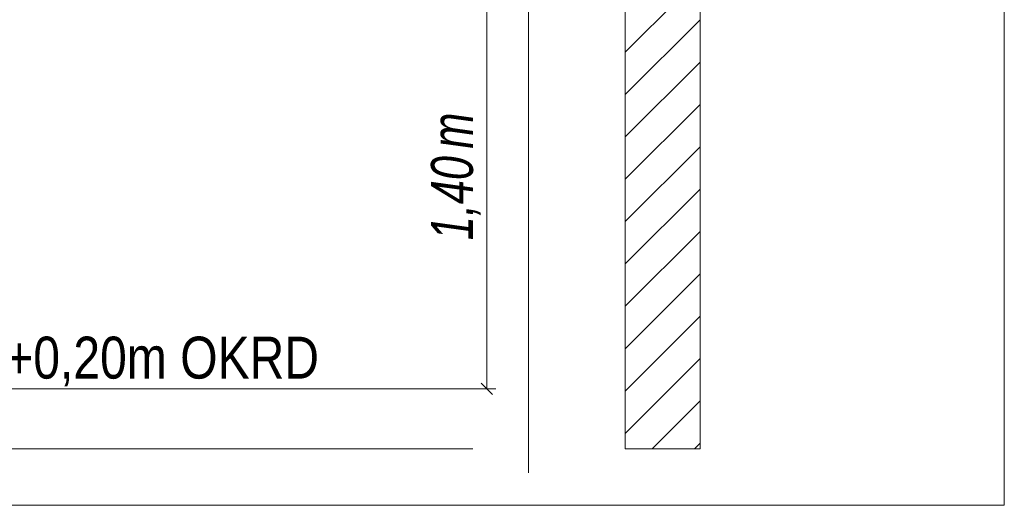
# Model space of a CAD drawing. Extents: x -620 to 300, y 62 to 1107.
# Tile 254 of 256: x 172 to 205, y 881 to 897. Entities that reach past the tile are written whole.
import ezdxf
from ezdxf.lldxf.tags import DXFTag

# ---------------------------------------------------------------- set-up
doc = ezdxf.new("R2010")
doc.units = 0
doc.layers.get('0').update_dxf_attribs({"lineweight": 35})
for name, color, linetype, lineweight, true_color in [('E_Aussparung Bemaßung-A06G9GDC8I', 5, 'Continuous', 9, 0x0000ff), ('E_Detail_Beschriftung', 7, 'Continuous', 13, 0x009900), ('E_Detail_Wandschraffur', 7, 'Continuous', 5, 0xc0c0c0)]:
    doc.layers.add(name, color=color, linetype=linetype, lineweight=lineweight, true_color=true_color)
doc.layers.add('E_Detail_Linie_Text_Bem', color=7, linetype='Continuous', lineweight=13)
doc.styles.get("Standard").update_dxf_attribs({"font": 'ARIALN.TTF'})
tags = doc.linetypes.add('fein_strichliert', pattern=[4, 1, -2, 1]).pattern_tags.tags
tags[8:9] = [DXFTag(74, 4), DXFTag(75, 0), DXFTag(340, '0'), DXFTag(46, 0.0), DXFTag(50, 0.0), DXFTag(44, 0.0), DXFTag(45, 0.0)]
tags[6:7] = [DXFTag(74, 4), DXFTag(75, 0), DXFTag(340, '0'), DXFTag(46, 0.0), DXFTag(50, 0.0), DXFTag(44, 0.0), DXFTag(45, 0.0)]
tags[4:5] = [DXFTag(74, 4), DXFTag(75, 0), DXFTag(340, '0'), DXFTag(46, 0.0), DXFTag(50, 0.0), DXFTag(44, 0.0), DXFTag(45, 0.0)]
tags = doc.linetypes.add('fein_strichliert-A06G9GDB8I', pattern=[4, 1, -2, 1]).pattern_tags.tags
tags[8:9] = [DXFTag(74, 4), DXFTag(75, 0), DXFTag(340, '0'), DXFTag(46, 0.0), DXFTag(50, 0.0), DXFTag(44, 0.0), DXFTag(45, 0.0)]
tags[6:7] = [DXFTag(74, 4), DXFTag(75, 0), DXFTag(340, '0'), DXFTag(46, 0.0), DXFTag(50, 0.0), DXFTag(44, 0.0), DXFTag(45, 0.0)]
tags[4:5] = [DXFTag(74, 4), DXFTag(75, 0), DXFTag(340, '0'), DXFTag(46, 0.0), DXFTag(50, 0.0), DXFTag(44, 0.0), DXFTag(45, 0.0)]

# ---------------------------------------------------------------- blocks, each defined once
blk = doc.blocks.new('Referenz-A06G9GDJ8I')
at = {"layer": 'E_Aussparung Bemaßung-A06G9GDC8I', "linetype": 'Continuous', "ltscale": 0.13}
for p, q in [((188.05, 898.644), (188.05, 884.644)), ((188.35, 884.644), (187.55, 884.644)), ((188.241, 884.453), (187.859, 884.835))]:
    blk.add_line(p, q, dxfattribs=at)
at = {"layer": 'E_Detail_Linie_Text_Bem', "linetype": 'fein_strichliert-A06G9GDB8I', "ltscale": 0.65}
for p, q in [((205.317, 880.754), (205.317, 942.071)), ((189.436, 881.836), (189.436, 934.715)), ((142.548, 880.754), (202.291, 880.754)), ((202.291, 880.754), (205.317, 880.754))]:
    blk.add_line(p, q, dxfattribs=at)
at = {"layer": 'E_Detail_Linie_Text_Bem', "linetype": 'Continuous', "ltscale": 0.13}
for p, q in [((195.165, 922.644), (195.165, 882.644)), ((192.665, 882.644), (192.665, 910.644)), ((150.564, 884.644), (187.577, 884.644)), ((150.564, 882.644), (187.577, 882.644)), ((195.165, 882.644), (192.665, 882.644))]:
    blk.add_line(p, q, dxfattribs=at)
at = {"layer": 'E_Detail_Wandschraffur', "linetype": 'fein_strichliert', "ltscale": 0.13}
for p, q in [((192.665, 895.885), (195.165, 898.384)), ((192.665, 893.056), (195.165, 895.556)), ((192.665, 890.228), (195.165, 892.727)), ((192.665, 887.399), (195.165, 889.899)), ((192.665, 884.571), (195.165, 887.07)), ((193.566, 882.644), (195.165, 884.242))]:
    blk.add_line(p, q, dxfattribs=at)
at = {"layer": 'E_Detail_Wandschraffur', "linetype": 'ByBlock', "ltscale": 0.13}
for p, q in [((192.665, 894.47), (195.165, 896.97)), ((192.665, 891.642), (195.165, 894.142)), ((192.665, 888.813), (195.165, 891.313)), ((192.665, 885.985), (195.165, 888.485)), ((192.665, 883.156), (195.165, 885.656)), ((194.981, 882.644), (195.165, 882.828))]:
    blk.add_line(p, q, dxfattribs=at)
at = {"layer": 'E_Aussparung Bemaßung-A06G9GDC8I', "linetype": 'Continuous', "ltscale": 0.13, "char_height": 1.4, "attachment_point": 1, "rotation": 90}
for s, insert in [('{\\W0.9;\\fArial Narrow|b0|i1;m}', (186.183, 892.665)), ('{\\W0.9;\\fArial Narrow|b0|i1;1,40 }', (186.183, 889.607))]:
    blk.add_mtext(s, dxfattribs=dict(at, insert=insert))
at = {"layer": 'E_Detail_Beschriftung', "linetype": 'Continuous', "ltscale": 0.13, "insert": (165.867, 886.386), "char_height": 1.4, "attachment_point": 1}
blk.add_mtext('{\\fArial Narrow;OKFF = +0,20m OKRD}', dxfattribs=at)

msp = doc.modelspace()

# ---------------------------------------------------------------- block references
at = {"color": 8, "lineweight": 25, "ltscale": 0.25, "true_color": 0x808080}
msp.add_blockref('Referenz-A06G9GDJ8I', (0, 0), dxfattribs=at)

doc.saveas('drawing.dxf')
